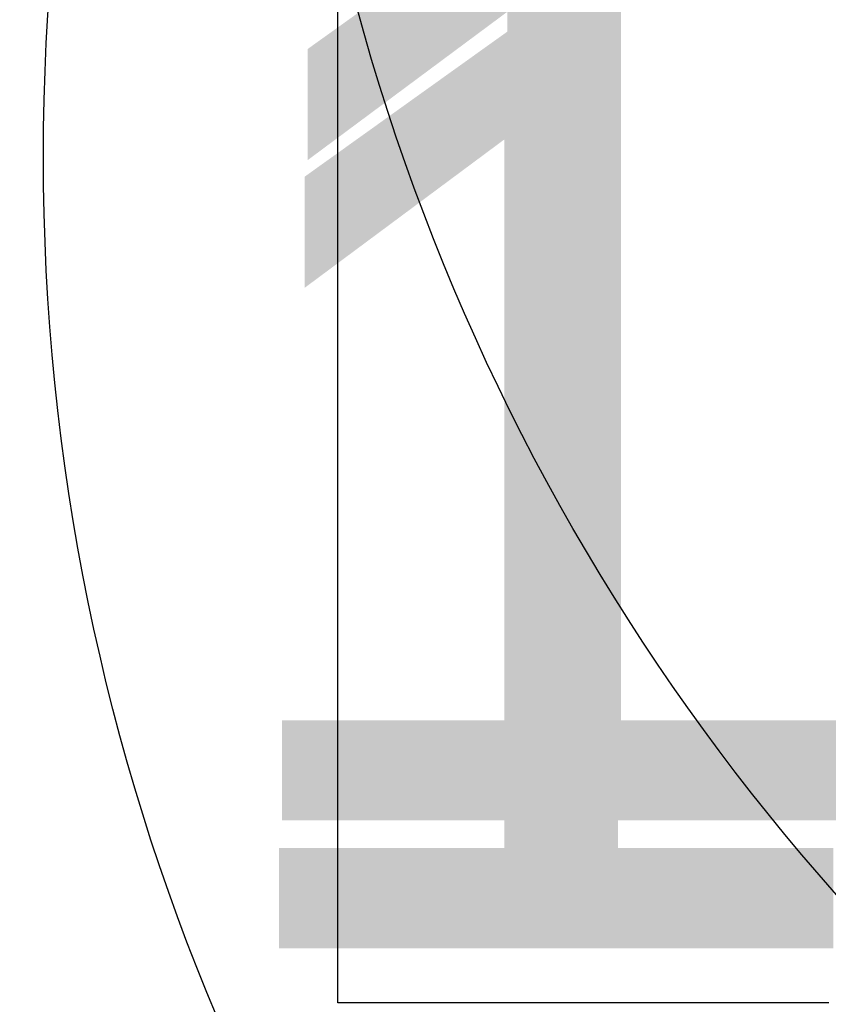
# Model space of a CAD drawing. Header units: millimetres. Extents: x -27714 to -5776, y 5810 to 9208.
# Tile 4 of 256: x -26196 to -25761, y 6729 to 7264. Entities that reach past the tile are written whole.
import ezdxf
from ezdxf.enums import TextEntityAlignment as Align

# ---------------------------------------------------------------- set-up
doc = ezdxf.new("R2010")
doc.units = ezdxf.units.MM
for name, color, linetype in [('TEXTO', 7, 'Continuous'), ('TEXTO @ 100', 7, 'Continuous'), ('TEXTO @ 200', 7, 'Continuous')]:
    doc.layers.add(name, color=color, linetype=linetype)
doc.styles.add('5', font='arial.ttf', dxfattribs={"height": 5})

# ---------------------------------------------------------------- blocks, each defined once
blk = doc.blocks.new('SIMBOLO NOMENCLATURA')
at = {"linetype": 'Continuous'}
blk.add_circle((-30, 0), 30, dxfattribs=at)
blk = doc.blocks.new('*U147')
at = {"layer": 'TEXTO @ 100', "linetype": 'Continuous', "xscale": 20, "yscale": 20, "zscale": 20}
blk.add_blockref('SIMBOLO NOMENCLATURA', (-25314.23, 7009.92), dxfattribs=at)
at = {"layer": 'TEXTO @ 200', "linetype": 'Continuous', "xscale": 40, "yscale": 40, "zscale": 40}
blk.add_blockref('SIMBOLO NOMENCLATURA', (-25314.23, 7009.92), dxfattribs=at)
blk = doc.blocks.new('*U150')
at = {"layer": 'TEXTO @ 100', "style": '5'}
blk.add_text('1', height=500, dxfattribs=at).set_placement((-25914.23, 7009.92), align=Align.MIDDLE_CENTER)
blk = doc.blocks.new('*U151')
at = {"layer": 'TEXTO @ 100', "linetype": 'Continuous', "xscale": 20, "yscale": 20, "zscale": 20}
blk.add_blockref('SIMBOLO NOMENCLATURA', (-25312.56, 7079.25), dxfattribs=at)
at = {"layer": 'TEXTO @ 200', "linetype": 'Continuous', "xscale": 40, "yscale": 40, "zscale": 40}
blk.add_blockref('SIMBOLO NOMENCLATURA', (-25312.56, 7079.25), dxfattribs=at)
blk = doc.blocks.new('*U154')
at = {"layer": 'TEXTO @ 100', "style": '5'}
blk.add_text('1', height=500, dxfattribs=at).set_placement((-25912.56, 7079.25), align=Align.MIDDLE_CENTER)
blk = doc.blocks.new('*U155')
at = {"layer": 'TEXTO @ 200', "linetype": 'Continuous', "xscale": 40, "yscale": 40, "zscale": 40}
blk.add_blockref('SIMBOLO NOMENCLATURA', (-23654.53, 7584.98), dxfattribs=at)
blk = doc.blocks.new('*U159')
at = {"layer": 'TEXTO @ 200', "linetype": 'Continuous', "xscale": 40, "yscale": 40, "zscale": 40}
blk.add_blockref('SIMBOLO NOMENCLATURA', (-23783.07, 7189.49), dxfattribs=at)

msp = doc.modelspace()

# ---------------------------------------------------------------- linework, layer by layer
msp.add_lwpolyline([(-26023.1543, 6730.2114), (-26023.1543, 7657.6233), (-24328.345, 7657.6233), (-24328.345, 6730.2114)], close=True)

# ---------------------------------------------------------------- block references
at = {"layer": 'TEXTO'}
for name in ['*U155', '*U159', '*U151', '*U147', '*U154', '*U150']:
    msp.add_blockref(name, (0, 0), dxfattribs=at)

doc.saveas('drawing.dxf')
